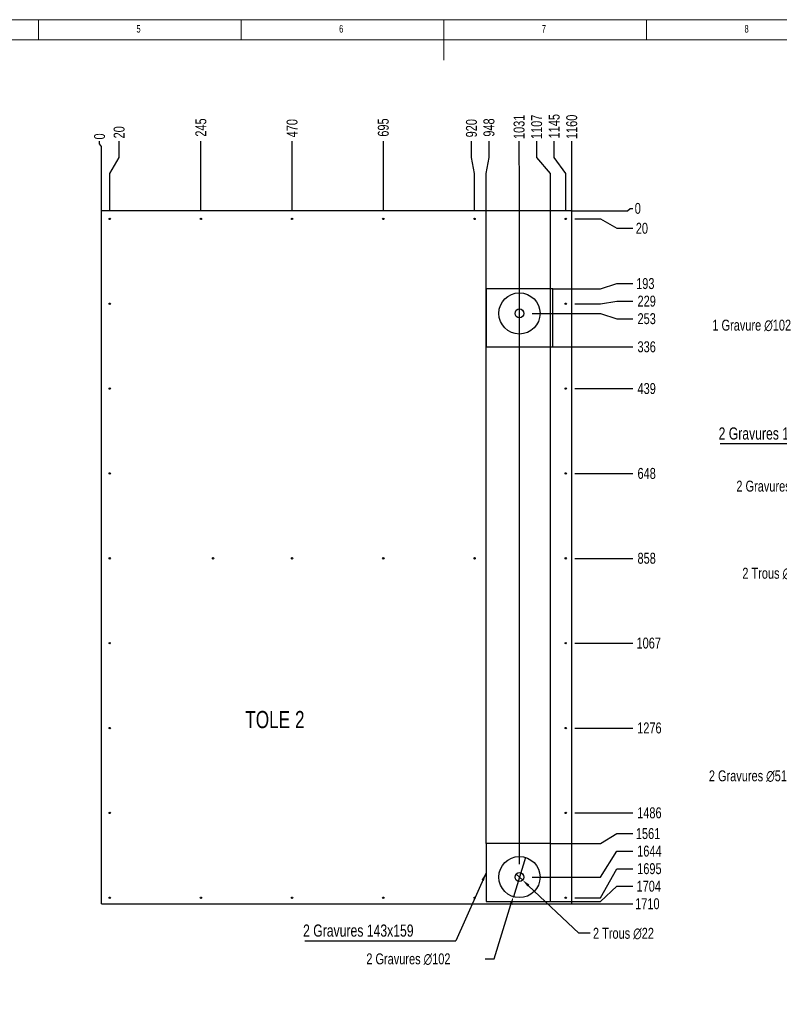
# Model space of a CAD drawing. Header units: millimetres. Extents: x 5 to 589, y 5 to 415.
# Tile 3 of 6: x 192 to 380, y 172 to 415. Entities that reach past the tile are written whole.
import ezdxf

# ---------------------------------------------------------------- set-up
doc = ezdxf.new("R2010")
doc.units = ezdxf.units.MM
doc.header["$PDSIZE"] = -1
for name, color, linetype in [('COTES', 1, 'Continuous'), ('GRAVURES', 9, 'Continuous'), ('NOTES', 6, 'Continuous')]:
    doc.layers.add(name, color=color, linetype=linetype)
doc.layers.add('TRAIT-FORT', color=4, linetype='Continuous', lineweight=25)
doc.styles.add('SLDTEXTSTYLE0', font='TXT', dxfattribs={"width": 0.75})
doc.dimstyles.new('SLDDIMSTYLE0', dxfattribs={"dimtxt": 2.7, "dimasz": 0.333333, "dimexe": 0, "dimexo": 0.0625, "dimgap": 0.675, "dimtad": 0, "dimtih": 1, "dimtoh": 1, "dimdec": 0, "dimlfac": 10, "dimrnd": 1e-09, "dimdsep": 46, "dimtxsty": 'SLDTEXTSTYLE0', "dimblk1": 'ORIGIN', "dimblk2": 'ORIGIN', "dimsah": 1, "dimcen": 0.09, "dimadec": 0, "dimazin": 2, "dimtfac": 1, "dimtdec": 0, "dimtofl": 0, "dimtmove": 0, "dimatfit": 3, "dimldrblk": 'ORIGIN', "dimfxl": 1, "dimfrac": 2, "dimtolj": 1, "dimtzin": 12, "dimarcsym": 0})
doc.dimstyles.new('SLDDIMSTYLE1', dxfattribs={"dimtxt": 2.7, "dimasz": 2, "dimexe": 0, "dimexo": 0.0625, "dimgap": 0.675, "dimtad": 0, "dimtih": 1, "dimtoh": 1, "dimdec": 0, "dimlfac": 10, "dimrnd": 1e-09, "dimzin": 12, "dimdsep": 46, "dimtxsty": 'SLDTEXTSTYLE0', "dimsah": 1, "dimcen": 0.09, "dimadec": 0, "dimazin": 3, "dimtfac": 1, "dimtdec": 0, "dimtofl": 0, "dimtmove": 0, "dimatfit": 3, "dimfxl": 1, "dimfrac": 2, "dimtolj": 1, "dimtzin": 12, "dimarcsym": 0})
doc.dimstyles.new('SLDDIMSTYLE2', dxfattribs={"dimtxt": 2.7, "dimasz": 2, "dimexe": 0, "dimexo": 0.0625, "dimgap": 0.675, "dimtad": 0, "dimtih": 1, "dimtoh": 1, "dimdec": 0, "dimlfac": 10, "dimrnd": 1e-09, "dimzin": 12, "dimdsep": 46, "dimtxsty": 'SLDTEXTSTYLE0', "dimblk1": 'NONE', "dimsah": 1, "dimcen": 0, "dimadec": 0, "dimazin": 3, "dimtfac": 1, "dimtdec": 0, "dimtmove": 0, "dimatfit": 3, "dimldrblk": 'NONE', "dimfxl": 1, "dimfrac": 2, "dimtolj": 1, "dimtzin": 12, "dimarcsym": 0})
doc.dimstyles.new('SLDDIMSTYLE3', dxfattribs={"dimtxt": 0.18, "dimasz": 2, "dimexe": 0, "dimexo": 0.0625, "dimgap": 0, "dimtad": 0, "dimtih": 1, "dimtoh": 1, "dimdec": 0, "dimrnd": 1e-09, "dimzin": 0, "dimdsep": 46, "dimtxsty": 'Standard', "dimsah": 1, "dimcen": 0.09, "dimadec": 0, "dimazin": 0, "dimtfac": 2, "dimtdec": 0, "dimtofl": 0, "dimtmove": 0, "dimatfit": 3, "dimfxl": 1, "dimfrac": 2, "dimtolj": 1, "dimtzin": 0, "dimarcsym": 0})

# ---------------------------------------------------------------- blocks, each defined once
blk = doc.blocks.new('_D_45')
at = {"layer": 'COTES', "color": 0, "lineweight": -2, "transparency": 16777216}
for p, q in [((212.09, 384.35), (212.09, 385.01)), ((212.59, 383.68), (212.09, 384.35)), ((212.59, 367.91), (212.59, 383.68))]:
    blk.add_line(p, q, dxfattribs=at)
at = {"layer": 'Defpoints', "color": 0, "transparency": 16777216}
for p in [(212.09, 385.01), (212.59, 367.84), (212.59, 367.84)]:
    blk.add_point(p, dxfattribs=at)
at = {"layer": 'COTES', "color": 0, "transparency": 16777216, "insert": (212.09, 386.19), "char_height": 2.7, "attachment_point": 5, "rotation": 90, "style": 'SLDTEXTSTYLE0'}
blk.add_mtext('\\A1;0', dxfattribs=at)
blk = doc.blocks.new('_Origin')
at = {"color": 0, "linetype": 'ByBlock', "lineweight": -2}
blk.add_line((0, 0), (-1, 0), dxfattribs=at)
blk.add_circle((0, 0), 0.5, dxfattribs=at)
blk = doc.blocks.new('_D_46')
at = {"layer": 'COTES', "color": 0, "lineweight": -2, "transparency": 16777216}
for p, q in [((216.92, 381.01), (216.92, 385.01)), ((214.59, 377.01), (216.92, 381.01)), ((214.59, 368.08), (214.59, 377.01))]:
    blk.add_line(p, q, dxfattribs=at)
at = {"layer": 'Defpoints', "color": 0, "transparency": 16777216}
for p in [(216.92, 385.01), (212.59, 367.84), (214.59, 368.01)]:
    blk.add_point(p, dxfattribs=at)
at = {"layer": 'COTES', "color": 0, "transparency": 16777216, "insert": (216.92, 387.21), "char_height": 2.7, "attachment_point": 5, "rotation": 90, "style": 'SLDTEXTSTYLE0'}
blk.add_mtext('\\A1;20', dxfattribs=at)
blk = doc.blocks.new('_D_47')
at = {"layer": 'COTES', "color": 0, "lineweight": -2, "transparency": 16777216}
blk.add_line((237.08, 368.08), (237.08, 385.01), dxfattribs=at)
at = {"layer": 'Defpoints', "color": 0, "transparency": 16777216}
for p in [(237.08, 385.01), (212.59, 367.84), (237.08, 368.01)]:
    blk.add_point(p, dxfattribs=at)
at = {"layer": 'COTES', "color": 0, "transparency": 16777216, "insert": (237.08, 388.39), "char_height": 2.7, "attachment_point": 5, "rotation": 90, "style": 'SLDTEXTSTYLE0'}
blk.add_mtext('\\A1;245', dxfattribs=at)
blk = doc.blocks.new('_D_48')
at = {"layer": 'COTES', "color": 0, "lineweight": -2, "transparency": 16777216}
blk.add_line((259.58, 368.08), (259.58, 385.01), dxfattribs=at)
at = {"layer": 'Defpoints', "color": 0, "transparency": 16777216}
for p in [(259.58, 385.01), (212.59, 367.84), (259.58, 368.01)]:
    blk.add_point(p, dxfattribs=at)
at = {"layer": 'COTES', "color": 0, "transparency": 16777216, "insert": (259.58, 388.22), "char_height": 2.7, "attachment_point": 5, "rotation": 90, "style": 'SLDTEXTSTYLE0'}
blk.add_mtext('\\A1;470', dxfattribs=at)
blk = doc.blocks.new('_D_49')
at = {"layer": 'COTES', "color": 0, "lineweight": -2, "transparency": 16777216}
blk.add_line((282.08, 368.08), (282.08, 385.01), dxfattribs=at)
at = {"layer": 'Defpoints', "color": 0, "transparency": 16777216}
for p in [(282.08, 385.01), (212.59, 367.84), (282.08, 368.01)]:
    blk.add_point(p, dxfattribs=at)
at = {"layer": 'COTES', "color": 0, "transparency": 16777216, "insert": (282.08, 388.39), "char_height": 2.7, "attachment_point": 5, "rotation": 90, "style": 'SLDTEXTSTYLE0'}
blk.add_mtext('\\A1;695', dxfattribs=at)
blk = doc.blocks.new('_D_50')
at = {"layer": 'COTES', "color": 0, "lineweight": -2, "transparency": 16777216}
for p, q in [((303.83, 381.01), (303.83, 385.01)), ((304.57, 377.01), (303.83, 381.01)), ((304.57, 368.08), (304.57, 377.01))]:
    blk.add_line(p, q, dxfattribs=at)
at = {"layer": 'Defpoints', "color": 0, "transparency": 16777216}
for p in [(303.83, 385.01), (212.59, 367.84), (304.57, 368.01)]:
    blk.add_point(p, dxfattribs=at)
at = {"layer": 'COTES', "color": 0, "transparency": 16777216, "insert": (303.83, 388.22), "char_height": 2.7, "attachment_point": 5, "rotation": 90, "style": 'SLDTEXTSTYLE0'}
blk.add_mtext('\\A1;920', dxfattribs=at)
blk = doc.blocks.new('_D_51')
at = {"layer": 'COTES', "color": 0, "lineweight": -2, "transparency": 16777216}
for p, q in [((308.15, 381.01), (308.15, 385.01)), ((307.41, 377.01), (308.15, 381.01)), ((307.41, 211.76), (307.41, 377.01))]:
    blk.add_line(p, q, dxfattribs=at)
at = {"layer": 'Defpoints', "color": 0, "transparency": 16777216}
for p in [(308.15, 385.01), (212.59, 367.84), (307.41, 211.69)]:
    blk.add_point(p, dxfattribs=at)
at = {"layer": 'COTES', "color": 0, "transparency": 16777216, "insert": (308.15, 388.39), "char_height": 2.7, "attachment_point": 5, "rotation": 90, "style": 'SLDTEXTSTYLE0'}
blk.add_mtext('\\A1;948', dxfattribs=at)
blk = doc.blocks.new('_D_52')
at = {"layer": 'COTES', "color": 0, "lineweight": -2, "transparency": 16777216}
for p, q in [((315.58, 381.01), (315.58, 385.01)), ((315.66, 377.01), (315.58, 381.01)), ((315.66, 206.6), (315.66, 377.01))]:
    blk.add_line(p, q, dxfattribs=at)
at = {"layer": 'Defpoints', "color": 0, "transparency": 16777216}
for p in [(315.58, 385.01), (212.59, 367.84), (315.66, 206.54)]:
    blk.add_point(p, dxfattribs=at)
at = {"layer": 'COTES', "color": 0, "transparency": 16777216, "insert": (315.58, 388.56), "char_height": 2.7, "attachment_point": 5, "rotation": 90, "style": 'SLDTEXTSTYLE0'}
blk.add_mtext('\\A1;1031', dxfattribs=at)
blk = doc.blocks.new('_D_53')
at = {"layer": 'COTES', "color": 0, "lineweight": -2, "transparency": 16777216}
for p, q in [((319.91, 381.01), (319.91, 385.01)), ((323.28, 377.01), (319.91, 381.01)), ((323.28, 211.76), (323.28, 377.01))]:
    blk.add_line(p, q, dxfattribs=at)
at = {"layer": 'Defpoints', "color": 0, "transparency": 16777216}
for p in [(319.91, 385.01), (212.59, 367.84), (323.28, 211.69)]:
    blk.add_point(p, dxfattribs=at)
at = {"layer": 'COTES', "color": 0, "transparency": 16777216, "insert": (319.91, 388.56), "char_height": 2.7, "attachment_point": 5, "rotation": 90, "style": 'SLDTEXTSTYLE0'}
blk.add_mtext('\\A1;1107', dxfattribs=at)
blk = doc.blocks.new('_D_54')
at = {"layer": 'COTES', "color": 0, "lineweight": -2, "transparency": 16777216}
for p, q in [((324.24, 381.01), (324.24, 385.01)), ((327.07, 377.01), (324.24, 381.01)), ((327.07, 368.08), (327.07, 377.01))]:
    blk.add_line(p, q, dxfattribs=at)
at = {"layer": 'Defpoints', "color": 0, "transparency": 16777216}
for p in [(324.24, 385.01), (212.59, 367.84), (327.07, 368.01)]:
    blk.add_point(p, dxfattribs=at)
at = {"layer": 'COTES', "color": 0, "transparency": 16777216, "insert": (324.24, 388.72), "char_height": 2.7, "attachment_point": 5, "rotation": 90, "style": 'SLDTEXTSTYLE0'}
blk.add_mtext('\\A1;1145', dxfattribs=at)
blk = doc.blocks.new('_D_55')
at = {"layer": 'COTES', "color": 0, "lineweight": -2, "transparency": 16777216}
blk.add_line((328.57, 367.91), (328.57, 385.01), dxfattribs=at)
at = {"layer": 'Defpoints', "color": 0, "transparency": 16777216}
for p in [(328.57, 385.01), (212.59, 367.84), (328.57, 367.84)]:
    blk.add_point(p, dxfattribs=at)
at = {"layer": 'COTES', "color": 0, "transparency": 16777216, "insert": (328.57, 388.56), "char_height": 2.7, "attachment_point": 5, "rotation": 90, "style": 'SLDTEXTSTYLE0'}
blk.add_mtext('\\A1;1160', dxfattribs=at)
blk = doc.blocks.new('_D_56')
at = {"layer": 'COTES', "color": 0, "lineweight": -2, "transparency": 16777216}
for p, q in [((328.63, 367.84), (342.33, 367.84)), ((342.33, 367.84), (343, 368.42)), ((343, 368.42), (343.66, 368.42))]:
    blk.add_line(p, q, dxfattribs=at)
at = {"layer": 'Defpoints', "color": 0, "transparency": 16777216}
for p in [(328.57, 367.84), (328.57, 367.84), (343.66, 368.42)]:
    blk.add_point(p, dxfattribs=at)
at = {"layer": 'COTES', "color": 0, "transparency": 16777216, "insert": (344.85, 368.42), "char_height": 2.7, "attachment_point": 5, "style": 'SLDTEXTSTYLE0'}
blk.add_mtext('\\A1;0', dxfattribs=at)
blk = doc.blocks.new('_D_57')
at = {"layer": 'COTES', "color": 0, "lineweight": -2, "transparency": 16777216}
for p, q in [((329.3, 365.84), (335.66, 365.84)), ((335.66, 365.84), (339.66, 363.52)), ((339.66, 363.52), (343.66, 363.52))]:
    blk.add_line(p, q, dxfattribs=at)
at = {"layer": 'Defpoints', "color": 0, "transparency": 16777216}
for p in [(328.57, 367.84), (329.24, 365.84), (343.66, 363.52)]:
    blk.add_point(p, dxfattribs=at)
at = {"layer": 'COTES', "color": 0, "transparency": 16777216, "insert": (345.86, 363.52), "char_height": 2.7, "attachment_point": 5, "style": 'SLDTEXTSTYLE0'}
blk.add_mtext('\\A1;20', dxfattribs=at)
blk = doc.blocks.new('_D_58')
at = {"layer": 'COTES', "color": 0, "lineweight": -2, "transparency": 16777216}
for p, q in [((335.66, 348.55), (339.66, 349.87)), ((339.66, 349.87), (343.66, 349.87)), ((323.98, 348.55), (335.66, 348.55))]:
    blk.add_line(p, q, dxfattribs=at)
at = {"layer": 'Defpoints', "color": 0, "transparency": 16777216}
for p in [(328.57, 367.84), (343.66, 349.87), (323.92, 348.55)]:
    blk.add_point(p, dxfattribs=at)
at = {"layer": 'COTES', "color": 0, "transparency": 16777216, "insert": (346.7, 349.87), "char_height": 2.7, "attachment_point": 5, "style": 'SLDTEXTSTYLE0'}
blk.add_mtext('\\A1;193', dxfattribs=at)
blk = doc.blocks.new('_D_59')
at = {"layer": 'COTES', "color": 0, "lineweight": -2, "transparency": 16777216}
for p, q in [((335.66, 344.91), (339.66, 345.54)), ((339.66, 345.54), (343.66, 345.54)), ((329.3, 344.91), (335.66, 344.91))]:
    blk.add_line(p, q, dxfattribs=at)
at = {"layer": 'Defpoints', "color": 0, "transparency": 16777216}
for p in [(328.57, 367.84), (343.66, 345.54), (329.24, 344.91)]:
    blk.add_point(p, dxfattribs=at)
at = {"layer": 'COTES', "color": 0, "transparency": 16777216, "insert": (347.04, 345.54), "char_height": 2.7, "attachment_point": 5, "style": 'SLDTEXTSTYLE0'}
blk.add_mtext('\\A1;229', dxfattribs=at)
blk = doc.blocks.new('_D_60')
at = {"layer": 'COTES', "color": 0, "lineweight": -2, "transparency": 16777216}
for p, q in [((318.82, 342.52), (335.66, 342.52)), ((335.66, 342.52), (339.66, 341.21)), ((339.66, 341.21), (343.66, 341.21))]:
    blk.add_line(p, q, dxfattribs=at)
at = {"layer": 'Defpoints', "color": 0, "transparency": 16777216}
for p in [(328.57, 367.84), (318.76, 342.52), (343.66, 341.21)]:
    blk.add_point(p, dxfattribs=at)
at = {"layer": 'COTES', "color": 0, "transparency": 16777216, "insert": (347.04, 341.21), "char_height": 2.7, "attachment_point": 5, "style": 'SLDTEXTSTYLE0'}
blk.add_mtext('\\A1;253', dxfattribs=at)
blk = doc.blocks.new('_D_61')
at = {"layer": 'COTES', "color": 0, "lineweight": -2, "transparency": 16777216}
blk.add_line((323.98, 334.27), (343.66, 334.27), dxfattribs=at)
at = {"layer": 'Defpoints', "color": 0, "transparency": 16777216}
for p in [(328.57, 367.84), (323.92, 334.27), (343.66, 334.27)]:
    blk.add_point(p, dxfattribs=at)
at = {"layer": 'COTES', "color": 0, "transparency": 16777216, "insert": (347.04, 334.27), "char_height": 2.7, "attachment_point": 5, "style": 'SLDTEXTSTYLE0'}
blk.add_mtext('\\A1;336', dxfattribs=at)
blk = doc.blocks.new('_D_62')
at = {"layer": 'COTES', "color": 0, "lineweight": -2, "transparency": 16777216}
blk.add_line((329.3, 323.97), (343.66, 323.97), dxfattribs=at)
at = {"layer": 'Defpoints', "color": 0, "transparency": 16777216}
for p in [(328.57, 367.84), (329.24, 323.97), (343.66, 323.97)]:
    blk.add_point(p, dxfattribs=at)
at = {"layer": 'COTES', "color": 0, "transparency": 16777216, "insert": (347.04, 323.97), "char_height": 2.7, "attachment_point": 5, "style": 'SLDTEXTSTYLE0'}
blk.add_mtext('\\A1;439', dxfattribs=at)
blk = doc.blocks.new('_D_63')
at = {"layer": 'COTES', "color": 0, "lineweight": -2, "transparency": 16777216}
blk.add_line((329.3, 303.03), (343.66, 303.03), dxfattribs=at)
at = {"layer": 'Defpoints', "color": 0, "transparency": 16777216}
for p in [(328.57, 367.84), (329.24, 303.03), (343.66, 303.03)]:
    blk.add_point(p, dxfattribs=at)
at = {"layer": 'COTES', "color": 0, "transparency": 16777216, "insert": (347.04, 303.03), "char_height": 2.7, "attachment_point": 5, "style": 'SLDTEXTSTYLE0'}
blk.add_mtext('\\A1;648', dxfattribs=at)
blk = doc.blocks.new('_D_64')
at = {"layer": 'COTES', "color": 0, "lineweight": -2, "transparency": 16777216}
blk.add_line((329.3, 282.09), (343.66, 282.09), dxfattribs=at)
at = {"layer": 'Defpoints', "color": 0, "transparency": 16777216}
for p in [(328.57, 367.84), (329.24, 282.09), (343.66, 282.09)]:
    blk.add_point(p, dxfattribs=at)
at = {"layer": 'COTES', "color": 0, "transparency": 16777216, "insert": (347.04, 282.09), "char_height": 2.7, "attachment_point": 5, "style": 'SLDTEXTSTYLE0'}
blk.add_mtext('\\A1;858', dxfattribs=at)
blk = doc.blocks.new('_D_65')
at = {"layer": 'COTES', "color": 0, "lineweight": -2, "transparency": 16777216}
blk.add_line((329.3, 261.16), (343.66, 261.16), dxfattribs=at)
at = {"layer": 'Defpoints', "color": 0, "transparency": 16777216}
for p in [(328.57, 367.84), (329.24, 261.16), (343.66, 261.16)]:
    blk.add_point(p, dxfattribs=at)
at = {"layer": 'COTES', "color": 0, "transparency": 16777216, "insert": (347.55, 261.16), "char_height": 2.7, "attachment_point": 5, "style": 'SLDTEXTSTYLE0'}
blk.add_mtext('\\A1;1067', dxfattribs=at)
blk = doc.blocks.new('_D_66')
at = {"layer": 'COTES', "color": 0, "lineweight": -2, "transparency": 16777216}
blk.add_line((329.3, 240.22), (343.66, 240.22), dxfattribs=at)
at = {"layer": 'Defpoints', "color": 0, "transparency": 16777216}
for p in [(328.57, 367.84), (329.24, 240.22), (343.66, 240.22)]:
    blk.add_point(p, dxfattribs=at)
at = {"layer": 'COTES', "color": 0, "transparency": 16777216, "insert": (347.71, 240.22), "char_height": 2.7, "attachment_point": 5, "style": 'SLDTEXTSTYLE0'}
blk.add_mtext('\\A1;1276', dxfattribs=at)
blk = doc.blocks.new('_D_67')
at = {"layer": 'COTES', "color": 0, "lineweight": -2, "transparency": 16777216}
blk.add_line((329.3, 219.28), (343.66, 219.28), dxfattribs=at)
at = {"layer": 'Defpoints', "color": 0, "transparency": 16777216}
for p in [(328.57, 367.84), (329.24, 219.28), (343.66, 219.28)]:
    blk.add_point(p, dxfattribs=at)
at = {"layer": 'COTES', "color": 0, "transparency": 16777216, "insert": (347.71, 219.28), "char_height": 2.7, "attachment_point": 5, "style": 'SLDTEXTSTYLE0'}
blk.add_mtext('\\A1;1486', dxfattribs=at)
blk = doc.blocks.new('_D_68')
at = {"layer": 'COTES', "color": 0, "lineweight": -2, "transparency": 16777216}
for p, q in [((335.66, 211.69), (339.66, 214.16)), ((339.66, 214.16), (343.66, 214.16)), ((323.34, 211.69), (335.66, 211.69))]:
    blk.add_line(p, q, dxfattribs=at)
at = {"layer": 'Defpoints', "color": 0, "transparency": 16777216}
for p in [(328.57, 367.84), (343.66, 214.16), (323.28, 211.69)]:
    blk.add_point(p, dxfattribs=at)
at = {"layer": 'COTES', "color": 0, "transparency": 16777216, "insert": (347.38, 214.16), "char_height": 2.7, "attachment_point": 5, "style": 'SLDTEXTSTYLE0'}
blk.add_mtext('\\A1;1561', dxfattribs=at)
blk = doc.blocks.new('_D_69')
at = {"layer": 'COTES', "color": 0, "lineweight": -2, "transparency": 16777216}
for p, q in [((335.66, 203.44), (339.66, 209.83)), ((339.66, 209.83), (343.66, 209.83)), ((318.82, 203.44), (335.66, 203.44))]:
    blk.add_line(p, q, dxfattribs=at)
at = {"layer": 'Defpoints', "color": 0, "transparency": 16777216}
for p in [(328.57, 367.84), (343.66, 209.83), (318.76, 203.44)]:
    blk.add_point(p, dxfattribs=at)
at = {"layer": 'COTES', "color": 0, "transparency": 16777216, "insert": (347.71, 209.83), "char_height": 2.7, "attachment_point": 5, "style": 'SLDTEXTSTYLE0'}
blk.add_mtext('\\A1;1644', dxfattribs=at)
blk = doc.blocks.new('_D_70')
at = {"layer": 'COTES', "color": 0, "lineweight": -2, "transparency": 16777216}
for p, q in [((335.66, 198.34), (339.66, 205.5)), ((339.66, 205.5), (343.66, 205.5)), ((329.3, 198.34), (335.66, 198.34))]:
    blk.add_line(p, q, dxfattribs=at)
at = {"layer": 'Defpoints', "color": 0, "transparency": 16777216}
for p in [(328.57, 367.84), (343.66, 205.5), (329.24, 198.34)]:
    blk.add_point(p, dxfattribs=at)
at = {"layer": 'COTES', "color": 0, "transparency": 16777216, "insert": (347.71, 205.5), "char_height": 2.7, "attachment_point": 5, "style": 'SLDTEXTSTYLE0'}
blk.add_mtext('\\A1;1695', dxfattribs=at)
blk = doc.blocks.new('_D_71')
at = {"layer": 'COTES', "color": 0, "lineweight": -2, "transparency": 16777216}
for p, q in [((335.66, 197.41), (339.66, 201.17)), ((339.66, 201.17), (343.66, 201.17)), ((307.47, 197.41), (335.66, 197.41))]:
    blk.add_line(p, q, dxfattribs=at)
at = {"layer": 'Defpoints', "color": 0, "transparency": 16777216}
for p in [(328.57, 367.84), (343.66, 201.17), (307.41, 197.41)]:
    blk.add_point(p, dxfattribs=at)
at = {"layer": 'COTES', "color": 0, "transparency": 16777216, "insert": (347.55, 201.17), "char_height": 2.7, "attachment_point": 5, "style": 'SLDTEXTSTYLE0'}
blk.add_mtext('\\A1;1704', dxfattribs=at)
blk = doc.blocks.new('_D_72')
at = {"layer": 'COTES', "color": 0, "lineweight": -2, "transparency": 16777216}
blk.add_line((328.63, 196.84), (343.66, 196.84), dxfattribs=at)
at = {"layer": 'Defpoints', "color": 0, "transparency": 16777216}
for p in [(328.57, 367.84), (328.57, 196.84), (343.66, 196.84)]:
    blk.add_point(p, dxfattribs=at)
at = {"layer": 'COTES', "color": 0, "transparency": 16777216, "insert": (347.21, 196.84), "char_height": 2.7, "attachment_point": 5, "style": 'SLDTEXTSTYLE0'}
blk.add_mtext('\\A1;1710', dxfattribs=at)
blk = doc.blocks.new('_D_73')
at = {"layer": 'COTES', "color": 0, "lineweight": -2, "transparency": 16777216}
for p, q in [((317.17, 208.29), (314.15, 198.59)), ((309.38, 183.26), (313.56, 196.68)), ((307.24, 183.26), (309.38, 183.26))]:
    blk.add_line(p, q, dxfattribs=at)
at = {"layer": 'COTES', "color": 0, "transparency": 16777216}
blk.add_solid([(313.24, 196.78), (313.87, 196.58), (314.15, 198.59)], dxfattribs=at)
at = {"layer": 'Defpoints', "color": 0, "transparency": 16777216}
for p in [(317.17, 208.29), (314.15, 198.59)]:
    blk.add_point(p, dxfattribs=at)
at = {"layer": 'COTES', "color": 0, "transparency": 16777216, "insert": (277.88, 184.61), "char_height": 2.7, "attachment_point": 1, "style": 'SLDTEXTSTYLE0'}
blk.add_mtext('\\A1;2 Gravures ∅102', dxfattribs=at)
blk = doc.blocks.new('_None')
blk = doc.blocks.new('_D_74')
at = {"layer": 'COTES', "color": 0, "lineweight": -2, "transparency": 16777216}
for p, q in [((314.86, 204.2), (316.46, 202.68)), ((330.32, 189.57), (317.91, 201.31)), ((333.12, 189.57), (330.32, 189.57))]:
    blk.add_line(p, q, dxfattribs=at)
at = {"layer": 'COTES', "color": 0, "transparency": 16777216}
blk.add_solid([(318.14, 201.55), (317.68, 201.07), (316.46, 202.68)], dxfattribs=at)
at = {"layer": 'Defpoints', "color": 0, "transparency": 16777216}
for p in [(314.86, 204.2), (316.46, 202.68)]:
    blk.add_point(p, dxfattribs=at)
at = {"layer": 'COTES', "color": 0, "transparency": 16777216, "insert": (333.79, 190.92), "char_height": 2.7, "attachment_point": 1, "style": 'SLDTEXTSTYLE0'}
blk.add_mtext('\\A1;2 Trous ∅22', dxfattribs=at)
blk = doc.blocks.new('SW_NOTE_5')
at = {"layer": 'NOTES', "color": 0}
blk.add_line((-37.23, 0), (0, 0), dxfattribs=at)
at = {"layer": 'NOTES', "color": 0, "insert": (-37.7, 4), "char_height": 3, "attachment_point": 1, "style": 'SLDTEXTSTYLE0'}
blk.add_mtext('2 Gravures 143x159', dxfattribs=at)
blk = doc.blocks.new('_D_130')
at = {"layer": 'COTES', "color": 0, "lineweight": -2, "transparency": 16777216}
for p, q in [((390.06, 228.42), (438.69, 216.21)), ((445.56, 214.49), (440.63, 215.73))]:
    blk.add_line(p, q, dxfattribs=at)
at = {"layer": 'COTES', "color": 0, "transparency": 16777216}
blk.add_solid([(438.78, 216.54), (438.61, 215.89), (440.63, 215.73)], dxfattribs=at)
at = {"layer": 'Defpoints', "color": 0, "transparency": 16777216}
for p in [(440.63, 215.73), (445.56, 214.49)]:
    blk.add_point(p, dxfattribs=at)
at = {"layer": 'COTES', "color": 0, "transparency": 16777216, "insert": (362.38, 229.77), "char_height": 2.7, "attachment_point": 1, "style": 'SLDTEXTSTYLE0'}
blk.add_mtext('\\A1;2 Gravures ∅51', dxfattribs=at)
blk = doc.blocks.new('_D_131')
at = {"layer": 'COTES', "color": 0, "lineweight": -2, "transparency": 16777216}
for p, q in [((398.54, 299.91), (400.54, 299.91)), ((400.54, 299.91), (532.41, 246.95)), ((543.69, 242.42), (534.26, 246.21))]:
    blk.add_line(p, q, dxfattribs=at)
at = {"layer": 'COTES', "color": 0, "transparency": 16777216}
blk.add_solid([(532.53, 247.26), (532.28, 246.65), (534.26, 246.21)], dxfattribs=at)
at = {"layer": 'Defpoints', "color": 0, "transparency": 16777216}
for p in [(534.26, 246.21), (543.69, 242.42)]:
    blk.add_point(p, dxfattribs=at)
at = {"layer": 'COTES', "color": 0, "transparency": 16777216, "insert": (369.17, 301.26), "char_height": 2.7, "attachment_point": 1, "style": 'SLDTEXTSTYLE0'}
blk.add_mtext('\\A1;2 Gravures ∅102', dxfattribs=at)
blk = doc.blocks.new('_D_132')
at = {"layer": 'COTES', "color": 0, "lineweight": -2, "transparency": 16777216}
for p, q in [((392.92, 278.41), (535.96, 245.02)), ((540.05, 244.07), (537.9, 244.57))]:
    blk.add_line(p, q, dxfattribs=at)
at = {"layer": 'COTES', "color": 0, "transparency": 16777216}
blk.add_solid([(536.03, 245.35), (535.88, 244.7), (537.9, 244.57)], dxfattribs=at)
at = {"layer": 'Defpoints', "color": 0, "transparency": 16777216}
for p in [(537.9, 244.57), (540.05, 244.07)]:
    blk.add_point(p, dxfattribs=at)
at = {"layer": 'COTES', "color": 0, "transparency": 16777216, "insert": (370.64, 279.76), "char_height": 2.7, "attachment_point": 1, "style": 'SLDTEXTSTYLE0'}
blk.add_mtext('\\A1;2 Trous ∅22', dxfattribs=at)
blk = doc.blocks.new('_D_133')
at = {"layer": 'COTES', "color": 0, "lineweight": -2, "transparency": 16777216}
for p, q in [((389.91, 339.63), (513.64, 312.9)), ((525.53, 310.34), (515.6, 312.48))]:
    blk.add_line(p, q, dxfattribs=at)
at = {"layer": 'COTES', "color": 0, "transparency": 16777216}
blk.add_solid([(513.71, 313.23), (513.57, 312.58), (515.6, 312.48)], dxfattribs=at)
at = {"layer": 'Defpoints', "color": 0, "transparency": 16777216}
for p in [(515.6, 312.48), (525.53, 310.34)]:
    blk.add_point(p, dxfattribs=at)
at = {"layer": 'COTES', "color": 0, "transparency": 16777216, "insert": (363.25, 340.98), "char_height": 2.7, "attachment_point": 1, "style": 'SLDTEXTSTYLE0'}
blk.add_mtext('\\A1;1 Gravure ∅102', dxfattribs=at)
blk = doc.blocks.new('SW_NOTE_6')
at = {"layer": 'NOTES', "color": 0}
blk.add_line((-37.23, 0), (0, 0), dxfattribs=at)
at = {"layer": 'NOTES', "color": 0, "insert": (-37.62, 4.01), "char_height": 3, "attachment_point": 1, "style": 'SLDTEXTSTYLE0'}
blk.add_mtext('2 Gravures 124x165', dxfattribs=at)

msp = doc.modelspace()

# ---------------------------------------------------------------- linework, layer by layer
at = {"lineweight": 18}
for p, q in [((589, 415), (5, 415)), ((197, 415), (197, 410)), ((247, 410), (247, 415)), ((297, 415), (297, 405)), ((347, 410), (347, 415)), ((584, 410), (10, 410))]:
    msp.add_line(p, q, dxfattribs=at)
at = {"layer": 'GRAVURES', "lineweight": 25}
for p, q in [((323.9152, 348.5529), (307.4064, 348.5529)), ((307.4064, 348.5529), (307.4064, 334.2664)), ((323.9152, 334.2664), (323.9152, 348.5529)), ((307.4064, 334.2664), (323.9152, 334.2664)), ((323.2803, 211.6948), (307.4064, 211.6948)), ((307.4064, 211.6948), (307.4064, 197.4083)), ((323.2803, 197.4083), (323.2803, 211.6948)), ((307.4064, 197.4083), (323.2803, 197.4083))]:
    msp.add_line(p, q, dxfattribs=at)
for centre in [(315.6608, 342.5209), (315.6608, 203.4404)]:
    msp.add_circle(centre, 5.0796, dxfattribs=at)
at = {"layer": 'TRAIT-FORT', "lineweight": 25}
for p, q in [((328.5689, 367.8444), (212.5889, 367.8444)), ((212.5889, 196.8444), (212.5889, 367.8444)), ((328.5689, 196.8444), (328.5689, 367.8444)), ((212.5889, 196.8444), (328.5689, 196.8444))]:
    msp.add_line(p, q, dxfattribs=at)
for centre, radius in [((214.5889, 365.8444), 0.17), ((237.0849, 365.8444), 0.17), ((259.5809, 365.8444), 0.17), ((282.0769, 365.8444), 0.17), ((304.5729, 365.8444), 0.17), ((327.0689, 365.8444), 0.17), ((214.5889, 344.9069), 0.17), ((327.0689, 344.9069), 0.17), ((315.6608, 342.5209), 1.1), ((214.5889, 323.9694), 0.17), ((327.0689, 323.9694), 0.17), ((214.5889, 303.0319), 0.17), ((327.0689, 303.0319), 0.17), ((214.5889, 282.0944), 0.17), ((240.0809, 282.0944), 0.17), ((259.5809, 282.0944), 0.17), ((282.0769, 282.0944), 0.17), ((304.5729, 282.0944), 0.17), ((327.0689, 282.0944), 0.17), ((214.5889, 261.1569), 0.17), ((327.0689, 261.1569), 0.17), ((214.5889, 240.2194), 0.17), ((327.0689, 240.2194), 0.17), ((214.5889, 219.2819), 0.17), ((327.0689, 219.2819), 0.17), ((315.6608, 203.4404), 1.1), ((214.5889, 198.3444), 0.17), ((237.0849, 198.3444), 0.17), ((259.5809, 198.3444), 0.17), ((282.0769, 198.3444), 0.17), ((304.5729, 198.3444), 0.17), ((327.0689, 198.3444), 0.17)]:
    msp.add_circle(centre, radius, dxfattribs=at)

# ---------------------------------------------------------------- block references
at = {"layer": 'NOTES'}
for name, p in [('SW_NOTE_6', (402.4023, 310.3875)), ('SW_NOTE_5', (299.9807, 187.7379))]:
    msp.add_blockref(name, p, dxfattribs=at)

# ---------------------------------------------------------------- texts
at = {"layer": 'NOTES', "style": 'SLDTEXTSTYLE0'}
for s, insert, char_height, attachment_point in [('5', (221.1667, 413.668), 1.8521, 1), ('6', (271.1667, 413.668), 1.8521, 1), ('7', (321.1667, 413.668), 1.8521, 1), ('8', (371.1667, 413.668), 1.8521, 1), ('TOLE 2', (255.3305, 244.4299), 4.23333, 2)]:
    msp.add_mtext(s, dxfattribs=dict(at, insert=insert, char_height=char_height, attachment_point=attachment_point))

# ---------------------------------------------------------------- dimensions: what is measured, and where the dimension line sits
at = {"layer": 'COTES'}
for feature_location, offset, dtype, origin, dimstyle, picture, middle in [((327.0689, 368.0144), (-2.8291, 16.9979), 1, (212.5889, 367.8444), 'SLDDIMSTYLE1', '_D_54', (324.2398, 388.7248)), ((315.6608, 206.5404), (-0.0793, 178.4719), 1, (212.5889, 367.8444), 'SLDDIMSTYLE1', '_D_52', (315.5816, 388.556)), ((323.2803, 211.6948), (-3.3696, 173.3175), 1, (212.5889, 367.8444), 'SLDDIMSTYLE1', '_D_53', (319.9107, 388.556)), ((328.5689, 367.8444), (0, 17.1679), 1, (212.5889, 367.8444), 'SLDDIMSTYLE1', '_D_55', (328.5689, 388.556)), ((237.0849, 368.0144), (0, 16.9979), 1, (212.5889, 367.8444), 'SLDDIMSTYLE1', '_D_47', (237.0849, 388.3873)), ((282.0769, 368.0144), (0, 16.9979), 1, (212.5889, 367.8444), 'SLDDIMSTYLE1', '_D_49', (282.0769, 388.3873)), ((307.4064, 211.6948), (0.7478, 173.3175), 1, (212.5889, 367.8444), 'SLDDIMSTYLE1', '_D_51', (308.1542, 388.3873)), ((259.5809, 368.0144), (0, 16.9979), 1, (212.5889, 367.8444), 'SLDDIMSTYLE1', '_D_48', (259.5809, 388.2185)), ((304.5729, 368.0144), (-0.7478, 16.9979), 1, (212.5889, 367.8444), 'SLDDIMSTYLE1', '_D_50', (303.8251, 388.2185)), ((214.5889, 368.0144), (2.3291, 16.9979), 1, (212.5889, 367.8444), 'SLDDIMSTYLE1', '_D_46', (216.918, 387.206)), ((212.5888948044, 367.8443645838), (-0.5002524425, 17.1678884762), 1, (212.5888948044, 367.8443645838), 'SLDDIMSTYLE0', '_D_45', (212.0886423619, 386.1935030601)), ((328.5688948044, 367.8443645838), (15.0958492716, 0.5726911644), 0, (328.5688948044, 367.8443645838), 'SLDDIMSTYLE0', '_D_56', (344.845994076, 368.4170557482)), ((307.4064, 197.4083), (36.2583, 3.7652), 0, (328.5689, 367.8444), 'SLDDIMSTYLE1', '_D_71', (347.546, 201.1735)), ((318.7608, 342.5209), (24.9039, -1.3131), 0, (328.5689, 367.8444), 'SLDDIMSTYLE1', '_D_60', (347.0397, 341.2078)), ((318.7608, 203.4404), (24.9039, 6.3913), 0, (328.5689, 367.8444), 'SLDDIMSTYLE1', '_D_69', (347.7147, 209.8317)), ((323.2803, 211.6948), (20.3845, 2.466), 0, (328.5689, 367.8444), 'SLDDIMSTYLE1', '_D_68', (347.3772, 214.1608)), ((323.9152, 348.5529), (19.7495, 1.3131), 0, (328.5689, 367.8444), 'SLDDIMSTYLE1', '_D_58', (346.7022, 349.866)), ((323.9152, 334.2664), (19.7495, 0), 0, (328.5689, 367.8444), 'SLDDIMSTYLE1', '_D_61', (347.0397, 334.2664)), ((329.2389, 365.8444), (14.4258, -2.3291), 0, (328.5689, 367.8444), 'SLDDIMSTYLE1', '_D_57', (345.8585, 363.5153)), ((329.2389, 344.9069), (14.4258, 0.63), 0, (328.5689, 367.8444), 'SLDDIMSTYLE1', '_D_59', (347.0397, 345.5369)), ((329.2389, 323.9694), (14.4258, 0), 0, (328.5689, 367.8444), 'SLDDIMSTYLE1', '_D_62', (347.0397, 323.9694)), ((329.2389, 303.0319), (14.4258, 0), 0, (328.5689, 367.8444), 'SLDDIMSTYLE1', '_D_63', (347.0397, 303.0319)), ((329.2388948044, 282.0943645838), (14.4258492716, 0), 0, (328.5688948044, 367.8443645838), 'SLDDIMSTYLE1', '_D_64', (347.039744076, 282.0943645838)), ((329.2389, 261.1569), (14.4258, 0), 0, (328.5689, 367.8444), 'SLDDIMSTYLE1', '_D_65', (347.546, 261.1569)), ((329.2389, 240.2194), (14.4258, 0), 0, (328.5689, 367.8444), 'SLDDIMSTYLE1', '_D_66', (347.7147, 240.2194)), ((329.2389, 219.2819), (14.4258, 0), 0, (328.5689, 367.8444), 'SLDDIMSTYLE1', '_D_67', (347.7147, 219.2819)), ((329.2389, 198.3444), (14.4258, 7.1582), 0, (328.5689, 367.8444), 'SLDDIMSTYLE1', '_D_70', (347.7147, 205.5026)), ((328.5689, 196.8444), (15.0958, 0), 0, (328.5689, 367.8444), 'SLDDIMSTYLE1', '_D_72', (347.2085, 196.8444))]:
    dim = msp.add_ordinate_dim(feature_location=feature_location, offset=offset, dtype=dtype, origin=origin, dimstyle=dimstyle, dxfattribs=at)
    dim.commit()
    dim.dimension.update_dxf_attribs({"geometry": picture, "text_midpoint": middle})
for p1, p2, text, picture, middle in [((525.5268, 310.3356), (515.5965, 312.4805), '1 Gravure <>', '_D_133', (389.9109, 339.6278)), ((543.6891, 242.4233), (534.2615, 246.2091), '2 Gravures <>', '_D_131', (383.517, 299.9081)), ((540.0465, 244.0661), (537.9041, 244.5663), '2 Trous <>', '_D_132', (392.9181, 278.412)), ((445.5605, 214.4899), (440.6337, 215.7267), '2 Gravures <>', '_D_130', (390.0582, 228.4238)), ((317.1713, 208.2902), (314.1503, 198.5905), '2 Gravures <>', '_D_73', (292.2198, 183.2582)), ((314.8618, 204.1964), (316.4598, 202.6843), '2 Trous <>', '_D_74', (344.5934, 189.565))]:
    dim = msp.add_diameter_dim_2p(p1=p1, p2=p2, text=text, dimstyle='SLDDIMSTYLE2', dxfattribs=at)
    dim.commit()
    dim.dimension.update_dxf_attribs({"geometry": picture, "text_midpoint": middle, "dimtype": 163})

# ---------------------------------------------------------------- leaders
at = {"layer": 'NOTES'}
msp.add_leader([(307.4064, 204.4564), (299.9807, 187.7379)], dimstyle='SLDDIMSTYLE3', dxfattribs=at)

doc.saveas('drawing.dxf')
